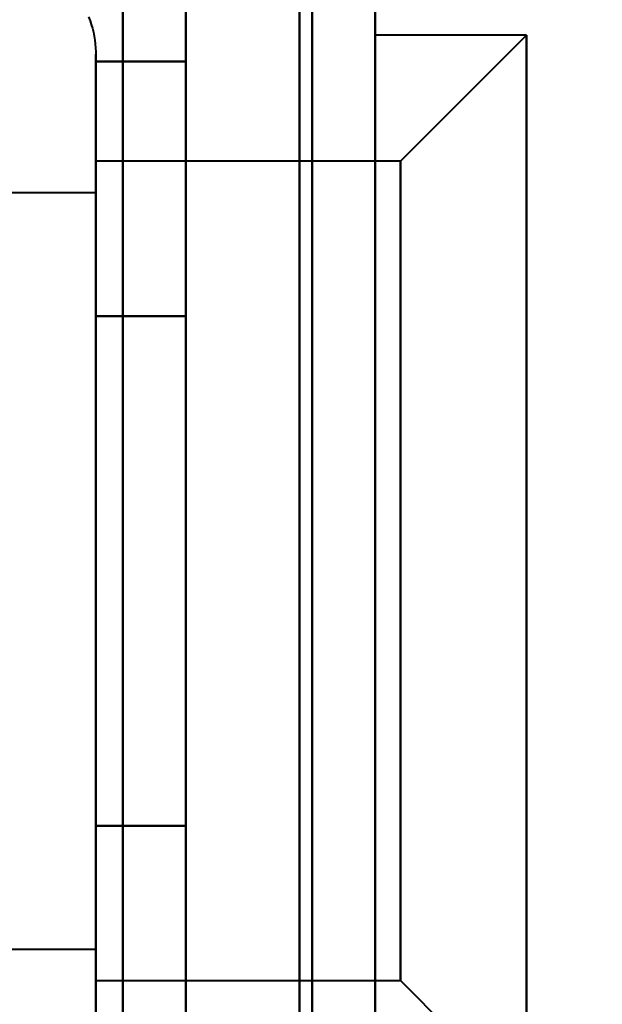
# Model space of a CAD drawing. Header units: millimetres. Extents: x -1110 to 1388, y -120 to 1267.
# Tile 8 of 88: x -338 to -333, y 180 to 188. Entities that reach past the tile are written whole.
import ezdxf

# ---------------------------------------------------------------- set-up
doc = ezdxf.new("R2010")
doc.units = ezdxf.units.MM
for name, color, linetype, lineweight in [('A-ANNO-DIMS', 211, 'Continuous', 30), ('A-ANNO-DIMS-20', 211, 'Continuous', 30), ('G-IMPT', 8, 'Continuous', 40)]:
    doc.layers.add(name, color=color, linetype=linetype, lineweight=lineweight)
doc.styles.add('Arial_1', font='arial.ttf', dxfattribs={"height": 60})
doc.dimstyles.new('Linéaire', dxfattribs={"dimscale": 304.8, "dimtxt": 61.215564, "dimasz": 0.131234, "dimexe": 0.131234, "dimexo": 0.131234, "dimgap": 0.131234, "dimtad": 1, "dimdec": 0, "dimzin": 0, "dimdsep": 46, "dimtxsty": 'Arial_1', "dimblk1": 'OBLIQUE', "dimblk2": 'OBLIQUE', "dimsah": 1, "dimcen": 0.09, "dimazin": 0, "dimtfac": 1, "dimtdec": 4, "dimtix": 1, "dimtmove": 0, "dimatfit": 3, "dimfxl": 1, "dimtvp": 1, "dimtfill": 1, "dimtolj": 1, "dimtzin": 0, "dimarcsym": 2})

# ---------------------------------------------------------------- blocks, each defined once
blk = doc.blocks.new('NEXA 1000 CALQUES_dwg-755156-Droite')
at = {"layer": 'G-IMPT'}
for p, q in [((-335, 129.4723), (-335, 972.2723)), ((-335, 129.4723), (-335, 972.2723)), ((-333.8, 187.6223), (-335, 187.6223)), ((-333.8, 187.6223), (-335, 187.6223)), ((-333.8, 187.6223), (-335, 187.6223)), ((-333.8, 187.6223), (-335, 187.6223)), ((-335, 181.2473), (-335, 187.6223)), ((-335, 181.2473), (-335, 187.6223)), ((-335, 187.6223), (-335, 183.3723)), ((-335, 187.6223), (-335, 183.3723)), ((-335, 181.2473), (-335, 187.6223)), ((-335, 181.2473), (-335, 187.6223)), ((-335, 187.6223), (-335, 183.3723)), ((-335, 187.6223), (-335, 183.3723)), ((-333.8, 187.6223), (-334.8, 186.6223)), ((-333.8, 187.6223), (-334.8, 186.6223)), ((-333.8, 187.6223), (-334.8, 186.6223)), ((-333.8, 187.6223), (-334.8, 186.6223)), ((-333.8, 187.6223), (-333.8, 181.2473)), ((-333.8, 181.2473), (-333.8, 187.6223)), ((-333.8, 187.6223), (-333.8, 181.2473)), ((-333.8, 181.2473), (-333.8, 187.6223)), ((-333.8, 181.2473), (-333.8, 187.6223)), ((-333.8, 181.2473), (-333.8, 187.6223)), ((-333.8, 187.6223), (-333.8, 181.2473)), ((-333.8, 187.6223), (-333.8, 181.2473)), ((-337.2149, 187.4723), (-337.2149, 185.4223)), ((-337.2149, 187.4723), (-337.2149, 185.4223)), ((-337.2149, 187.4723), (-337.2149, 185.4223)), ((-337.2149, 187.4723), (-337.2149, 185.4223)), ((-337.2149, 186.923), (-337.2149, 181.3223)), ((-337.2149, 186.923), (-337.2149, 181.3223)), ((-337.2149, 186.923), (-337.2149, 181.3223)), ((-337.2149, 186.923), (-337.2149, 181.3223)), ((-334.8, 186.6223), (-337.2149, 186.6223)), ((-334.8, 186.6223), (-337.2149, 186.6223)), ((-334.8, 186.6223), (-337.2149, 186.6223)), ((-334.8, 186.6223), (-337.2149, 186.6223)), ((-337.2149, 180.5577), (-337.2149, 186.6223)), ((-337.2149, 186.6223), (-337.2149, 184.9973)), ((-337.2149, 180.5577), (-337.2149, 186.6223)), ((-337.2149, 186.6223), (-337.2149, 184.9973)), ((-337.2149, 180.5577), (-337.2149, 186.6223)), ((-337.2149, 180.5577), (-337.2149, 186.6223)), ((-337.2149, 186.6223), (-337.2149, 184.9973)), ((-337.2149, 186.6223), (-337.2149, 184.9973)), ((-334.8, 186.6223), (-334.8, 181.7473)), ((-334.8, 181.7473), (-334.8, 186.6223)), ((-334.8, 186.6223), (-334.8, 181.7473)), ((-334.8, 181.7473), (-334.8, 186.6223)), ((-334.8, 181.7473), (-334.8, 186.6223)), ((-334.8, 181.7473), (-334.8, 186.6223)), ((-334.8, 186.6223), (-334.8, 181.7473)), ((-334.8, 186.6223), (-334.8, 181.7473)), ((-337.2149, 186.3723), (-338.5, 186.3723)), ((-337.2149, 186.3723), (-338.5, 186.3723)), ((-337.2149, 186.3723), (-338.5, 186.3723)), ((-337.2149, 186.3723), (-338.5, 186.3723)), ((-337.2149, 186.3723), (-337.2149, 180.7742)), ((-337.2149, 180.7742), (-337.2149, 186.3723)), ((-337.2149, 186.3723), (-337.2149, 180.7742)), ((-337.2149, 180.7742), (-337.2149, 186.3723)), ((-337.2149, 180.7742), (-337.2149, 186.3723)), ((-337.2149, 180.7742), (-337.2149, 186.3723)), ((-337.2149, 186.3723), (-337.2149, 180.7742)), ((-337.2149, 186.3723), (-337.2149, 180.7742)), ((-337.2149, 180.1223), (-337.2149, 186.1869)), ((-337.2149, 186.1869), (-337.2149, 181.7473)), ((-337.2149, 180.1223), (-337.2149, 186.1869)), ((-337.2149, 186.1869), (-337.2149, 181.7473)), ((-337.2149, 180.1223), (-337.2149, 186.1869)), ((-337.2149, 180.1223), (-337.2149, 186.1869)), ((-337.2149, 186.1869), (-337.2149, 181.7473)), ((-337.2149, 186.1869), (-337.2149, 181.7473)), ((-337.2149, 185.9704), (-337.2149, 180.3723)), ((-337.2149, 180.3723), (-337.2149, 185.9704)), ((-337.2149, 185.9704), (-337.2149, 180.3723)), ((-337.2149, 180.3723), (-337.2149, 185.9704)), ((-337.2149, 180.3723), (-337.2149, 185.9704)), ((-337.2149, 180.3723), (-337.2149, 185.9704)), ((-337.2149, 185.9704), (-337.2149, 180.3723)), ((-337.2149, 185.9704), (-337.2149, 180.3723)), ((-337.2149, 185.4223), (-337.2149, 179.2723)), ((-337.2149, 185.4223), (-337.2149, 179.2723)), ((-337.2149, 185.4223), (-337.2149, 179.2723)), ((-337.2149, 185.4223), (-337.2149, 179.2723)), ((-335, 183.3723), (-335, 185.4973)), ((-335, 183.3723), (-335, 185.4973)), ((-335, 183.3723), (-335, 185.4973)), ((-335, 183.3723), (-335, 185.4973)), ((-333.8, 185.4973), (-333.8, 179.1223)), ((-333.8, 179.1223), (-333.8, 185.4973)), ((-333.8, 185.4973), (-333.8, 179.1223)), ((-333.8, 179.1223), (-333.8, 185.4973)), ((-333.8, 179.1223), (-333.8, 185.4973)), ((-333.8, 179.1223), (-333.8, 185.4973)), ((-333.8, 185.4973), (-333.8, 179.1223)), ((-333.8, 185.4973), (-333.8, 179.1223)), ((-337.2149, 184.9973), (-337.2149, 180.1223)), ((-337.2149, 184.9973), (-337.2149, 180.1223)), ((-337.2149, 184.9973), (-337.2149, 180.1223)), ((-337.2149, 184.9973), (-337.2149, 180.1223)), ((-334.8, 184.9973), (-334.8, 180.1223)), ((-334.8, 180.1223), (-334.8, 184.9973)), ((-334.8, 184.9973), (-334.8, 180.1223)), ((-334.8, 180.1223), (-334.8, 184.9973)), ((-334.8, 180.1223), (-334.8, 184.9973)), ((-334.8, 180.1223), (-334.8, 184.9973)), ((-334.8, 184.9973), (-334.8, 180.1223)), ((-334.8, 184.9973), (-334.8, 180.1223)), ((-335, 179.1223), (-335, 183.3723)), ((-335, 179.1223), (-335, 183.3723)), ((-335, 183.3723), (-335, 179.1223)), ((-335, 183.3723), (-335, 179.1223)), ((-335, 179.1223), (-335, 183.3723)), ((-335, 179.1223), (-335, 183.3723)), ((-335, 183.3723), (-335, 179.1223)), ((-335, 183.3723), (-335, 179.1223)), ((-338.5, 180.3723), (-337.2149, 180.3723)), ((-338.5, 180.3723), (-337.2149, 180.3723)), ((-338.5, 180.3723), (-337.2149, 180.3723)), ((-338.5, 180.3723), (-337.2149, 180.3723)), ((-337.2149, 180.1223), (-334.8, 180.1223)), ((-337.2149, 180.1223), (-334.8, 180.1223)), ((-337.2149, 180.1223), (-334.8, 180.1223)), ((-337.2149, 180.1223), (-334.8, 180.1223)), ((-334.8, 180.1223), (-333.8, 179.1223)), ((-334.8, 180.1223), (-333.8, 179.1223)), ((-334.8, 180.1223), (-333.8, 179.1223)), ((-334.8, 180.1223), (-333.8, 179.1223))]:
    blk.add_line(p, q, dxfattribs=at)
at = {"layer": 'G-IMPT', "flags": 128}
for points in [[(-337, 972.7723), (-337, 761.8223), (-337, 550.8723), (-337, 339.9223), (-337, 128.9723)], [(-337, 128.9723), (-337, 339.9223), (-337, 550.8723), (-337, 761.8223), (-337, 972.7723)], [(-337, 972.7723), (-337, 761.8223), (-337, 550.8723), (-337, 339.9223), (-337, 128.9723)], [(-337, 128.9723), (-337, 339.9223), (-337, 550.8723), (-337, 761.8223), (-337, 972.7723)], [(-337, 129.4723), (-337, 340.1723), (-337, 550.8723), (-337, 761.5723), (-337, 972.2723)], [(-337, 972.2723), (-337, 761.5723), (-337, 550.8723), (-337, 340.1723), (-337, 129.4723)], [(-337, 129.4723), (-337, 340.1723), (-337, 550.8723), (-337, 761.5723), (-337, 972.2723)], [(-337, 972.2723), (-337, 761.5723), (-337, 550.8723), (-337, 340.1723), (-337, 129.4723)], [(-337, 972.2723), (-337, 761.5723), (-337, 550.8723), (-337, 340.1723), (-337, 129.4723)], [(-337, 129.4723), (-337, 340.1723), (-337, 550.8723), (-337, 761.5723), (-337, 972.2723)], [(-337, 129.4723), (-337, 340.1723), (-337, 550.8723), (-337, 761.5723), (-337, 972.2723)], [(-337, 972.2723), (-337, 761.5723), (-337, 550.8723), (-337, 340.1723), (-337, 129.4723)], [(-335.6, 129.4723), (-335.6, 340.1723), (-335.6, 550.8723), (-335.6, 761.5723), (-335.6, 972.2723)], [(-335.6, 129.4723), (-335.6, 340.1723), (-335.6, 550.8723), (-335.6, 761.5723), (-335.6, 972.2723)], [(-335.6, 972.2723), (-335.6, 761.5723), (-335.6, 550.8723), (-335.6, 340.1723), (-335.6, 129.4723)], [(-335.6, 972.2723), (-335.6, 761.5723), (-335.6, 550.8723), (-335.6, 340.1723), (-335.6, 129.4723)], [(-335.6, 972.2723), (-335.6, 761.5723), (-335.6, 550.8723), (-335.6, 340.1723), (-335.6, 129.4723)], [(-335.6, 129.4723), (-335.6, 340.1723), (-335.6, 550.8723), (-335.6, 761.5723), (-335.6, 972.2723)], [(-335.6, 972.2723), (-335.6, 761.5723), (-335.6, 550.8723), (-335.6, 340.1723), (-335.6, 129.4723)], [(-335.6, 129.4723), (-335.6, 340.1723), (-335.6, 550.8723), (-335.6, 761.5723), (-335.6, 972.2723)], [(-335.6, 972.2723), (-335.6, 761.5723), (-335.6, 550.8723), (-335.6, 340.1723), (-335.6, 129.4723)], [(-335.6, 129.4723), (-335.6, 340.1723), (-335.6, 550.8723), (-335.6, 761.5723), (-335.6, 972.2723)], [(-335.6, 129.4723), (-335.6, 340.1723), (-335.6, 550.8723), (-335.6, 761.5723), (-335.6, 972.2723)], [(-335.6, 972.2723), (-335.6, 761.5723), (-335.6, 550.8723), (-335.6, 340.1723), (-335.6, 129.4723)], [(-335.5, 972.2723), (-335.5, 761.5723), (-335.5, 550.8723), (-335.5, 340.1723), (-335.5, 129.4723)], [(-335.5, 129.4723), (-335.5, 340.1723), (-335.5, 550.8723), (-335.5, 761.5723), (-335.5, 972.2723)], [(-335.5, 129.4723), (-335.5, 340.1723), (-335.5, 550.8723), (-335.5, 761.5723), (-335.5, 972.2723)], [(-335.5, 972.2723), (-335.5, 761.5723), (-335.5, 550.8723), (-335.5, 340.1723), (-335.5, 129.4723)], [(-335, 972.2723), (-335, 761.5723), (-335, 550.8723), (-335, 340.1723), (-335, 129.4723)], [(-335, 129.4723), (-335, 340.1723), (-335, 550.8723), (-335, 761.5723), (-335, 972.2723)], [(-335, 129.4723), (-335, 340.1723), (-335, 550.8723), (-335, 761.5723), (-335, 972.2723)], [(-335, 972.2723), (-335, 761.5723), (-335, 550.8723), (-335, 340.1723), (-335, 129.4723)], [(-335, 129.4723), (-335, 340.1723), (-335, 550.8723), (-335, 761.5723), (-335, 972.2723)], [(-335, 972.2723), (-335, 761.5723), (-335, 550.8723), (-335, 340.1723), (-335, 129.4723)], [(-335, 129.4723), (-335, 340.1723), (-335, 550.8723), (-335, 761.5723), (-335, 972.2723)], [(-335, 972.2723), (-335, 761.5723), (-335, 550.8723), (-335, 340.1723), (-335, 129.4723)], [(-337, 225.5723), (-337, 201.4223), (-337, 177.2723), (-337, 153.1223), (-337, 128.9723)], [(-337, 128.9723), (-337, 153.1223), (-337, 177.2723), (-337, 201.4223), (-337, 225.5723)], [(-337, 128.9723), (-337, 153.1223), (-337, 177.2723), (-337, 201.4223), (-337, 225.5723)], [(-337, 225.5723), (-337, 201.4223), (-337, 177.2723), (-337, 153.1223), (-337, 128.9723)], [(-336.5, 223.3723), (-336.5, 208.3723), (-336.5, 193.3723), (-336.5, 178.3723), (-336.5, 163.3723)], [(-336.5, 163.3723), (-336.5, 178.3723), (-336.5, 193.3723), (-336.5, 208.3723), (-336.5, 223.3723)], [(-336.5, 163.3723), (-336.5, 178.3723), (-336.5, 193.3723), (-336.5, 208.3723), (-336.5, 223.3723)], [(-336.5, 223.3723), (-336.5, 208.3723), (-336.5, 193.3723), (-336.5, 178.3723), (-336.5, 163.3723)], [(-336.5, 163.3723), (-336.5, 178.3723), (-336.5, 193.3723), (-336.5, 208.3723), (-336.5, 223.3723)], [(-336.5, 223.3723), (-336.5, 208.3723), (-336.5, 193.3723), (-336.5, 178.3723), (-336.5, 163.3723)], [(-336.5, 163.3723), (-336.5, 178.3723), (-336.5, 193.3723), (-336.5, 208.3723), (-336.5, 223.3723)], [(-336.5, 223.3723), (-336.5, 208.3723), (-336.5, 193.3723), (-336.5, 178.3723), (-336.5, 163.3723)], [(-335.5, 223.3723), (-335.5, 208.3723), (-335.5, 193.3723), (-335.5, 178.3723), (-335.5, 163.3723)], [(-335.5, 163.3723), (-335.5, 178.3723), (-335.5, 193.3723), (-335.5, 208.3723), (-335.5, 223.3723)], [(-335.5, 163.3723), (-335.5, 178.3723), (-335.5, 193.3723), (-335.5, 208.3723), (-335.5, 223.3723)], [(-335.5, 223.3723), (-335.5, 208.3723), (-335.5, 193.3723), (-335.5, 178.3723), (-335.5, 163.3723)], [(-335.5, 223.3723), (-335.5, 208.3723), (-335.5, 193.3723), (-335.5, 178.3723), (-335.5, 163.3723)], [(-335.5, 163.3723), (-335.5, 178.3723), (-335.5, 193.3723), (-335.5, 208.3723), (-335.5, 223.3723)], [(-335.5, 223.3723), (-335.5, 208.3723), (-335.5, 193.3723), (-335.5, 178.3723), (-335.5, 163.3723)], [(-335.5, 163.3723), (-335.5, 178.3723), (-335.5, 193.3723), (-335.5, 208.3723), (-335.5, 223.3723)], [(-337.2717, 187.7667), (-337.2605, 187.7371), (-337.2505, 187.7071), (-337.2418, 187.6767), (-337.2342, 187.646), (-337.2279, 187.6151), (-337.2228, 187.5838), (-337.2189, 187.5525), (-337.2164, 187.521), (-337.2151, 187.4894), (-337.2149, 187.4723)], [(-337.2717, 187.7667), (-337.2605, 187.7371), (-337.2505, 187.7071), (-337.2418, 187.6767), (-337.2342, 187.646), (-337.2279, 187.6151), (-337.2228, 187.5838), (-337.2189, 187.5525), (-337.2164, 187.521), (-337.2151, 187.4894), (-337.2149, 187.4723)], [(-337.2717, 187.7667), (-337.2605, 187.7371), (-337.2505, 187.7071), (-337.2418, 187.6767), (-337.2342, 187.646), (-337.2279, 187.6151), (-337.2228, 187.5838), (-337.2189, 187.5525), (-337.2164, 187.521), (-337.2151, 187.4894), (-337.2149, 187.4723)], [(-337.2717, 187.7667), (-337.2605, 187.7371), (-337.2505, 187.7071), (-337.2418, 187.6767), (-337.2342, 187.646), (-337.2279, 187.6151), (-337.2228, 187.5838), (-337.2189, 187.5525), (-337.2164, 187.521), (-337.2151, 187.4894), (-337.2149, 187.4723)], [(-337.2149, 187.4723), (-337.2149, 187.469), (-337.2149, 187.4592), (-337.2149, 187.4428), (-337.2149, 187.4199), (-337.2149, 187.3906), (-337.2149, 187.3548), (-337.2149, 187.3126), (-337.2149, 187.2642), (-337.2149, 187.2095), (-337.2149, 187.1487), (-337.2149, 187.0818), (-337.2149, 187.009), (-337.2149, 186.9304), (-337.2149, 186.8461), (-337.2149, 186.7562), (-337.2149, 186.6609), (-337.2149, 186.5604), (-337.2149, 186.4547), (-337.2149, 186.3441), (-337.2149, 186.2288), (-337.2149, 186.1089), (-337.2149, 185.9846), (-337.2149, 185.8562), (-337.2149, 185.7237), (-337.2149, 185.5875), (-337.2149, 185.4478), (-337.2149, 185.4223)], [(-337.2149, 187.4723), (-337.2149, 187.469), (-337.2149, 187.4592), (-337.2149, 187.4428), (-337.2149, 187.4199), (-337.2149, 187.3906), (-337.2149, 187.3548), (-337.2149, 187.3126), (-337.2149, 187.2642), (-337.2149, 187.2095), (-337.2149, 187.1487), (-337.2149, 187.0818), (-337.2149, 187.009), (-337.2149, 186.9304), (-337.2149, 186.8461), (-337.2149, 186.7562), (-337.2149, 186.6609), (-337.2149, 186.5604), (-337.2149, 186.4547), (-337.2149, 186.3441), (-337.2149, 186.2288), (-337.2149, 186.1089), (-337.2149, 185.9846), (-337.2149, 185.8562), (-337.2149, 185.7237), (-337.2149, 185.5875), (-337.2149, 185.4478), (-337.2149, 185.4223)], [(-337.2149, 187.4723), (-337.2149, 187.469), (-337.2149, 187.4592), (-337.2149, 187.4428), (-337.2149, 187.4199), (-337.2149, 187.3906), (-337.2149, 187.3548), (-337.2149, 187.3126), (-337.2149, 187.2642), (-337.2149, 187.2095), (-337.2149, 187.1487), (-337.2149, 187.0818), (-337.2149, 187.009), (-337.2149, 186.9304), (-337.2149, 186.8461), (-337.2149, 186.7562), (-337.2149, 186.6609), (-337.2149, 186.5604), (-337.2149, 186.4547), (-337.2149, 186.3441), (-337.2149, 186.2288), (-337.2149, 186.1089), (-337.2149, 185.9846), (-337.2149, 185.8562), (-337.2149, 185.7237), (-337.2149, 185.5875), (-337.2149, 185.4478), (-337.2149, 185.4223)], [(-337.2149, 187.4723), (-337.2149, 187.469), (-337.2149, 187.4592), (-337.2149, 187.4428), (-337.2149, 187.4199), (-337.2149, 187.3906), (-337.2149, 187.3548), (-337.2149, 187.3126), (-337.2149, 187.2642), (-337.2149, 187.2095), (-337.2149, 187.1487), (-337.2149, 187.0818), (-337.2149, 187.009), (-337.2149, 186.9304), (-337.2149, 186.8461), (-337.2149, 186.7562), (-337.2149, 186.6609), (-337.2149, 186.5604), (-337.2149, 186.4547), (-337.2149, 186.3441), (-337.2149, 186.2288), (-337.2149, 186.1089), (-337.2149, 185.9846), (-337.2149, 185.8562), (-337.2149, 185.7237), (-337.2149, 185.5875), (-337.2149, 185.4478), (-337.2149, 185.4223)], [(-337.2149, 181.3223), (-337.2149, 181.4659), (-337.2149, 181.6126), (-337.2149, 181.7621), (-337.2149, 181.9142), (-337.2149, 182.0686), (-337.2149, 182.2251), (-337.2149, 182.3834), (-337.2149, 182.5433), (-337.2149, 182.7045), (-337.2149, 182.8668), (-337.2149, 183.0299), (-337.2149, 183.1936), (-337.2149, 183.3575), (-337.2149, 183.5215), (-337.2149, 183.6852), (-337.2149, 183.8485), (-337.2149, 184.0109), (-337.2149, 184.1724), (-337.2149, 184.3325), (-337.2149, 184.4912), (-337.2149, 184.648), (-337.2149, 184.8028), (-337.2149, 184.9553), (-337.2149, 185.1053), (-337.2149, 185.2525), (-337.2149, 185.3967), (-337.2149, 185.5377), (-337.2149, 185.6751), (-337.2149, 185.809), (-337.2149, 185.9389), (-337.2149, 186.0647), (-337.2149, 186.1862), (-337.2149, 186.3032), (-337.2149, 186.4155), (-337.2149, 186.5229), (-337.2149, 186.6253), (-337.2149, 186.7225), (-337.2149, 186.8143), (-337.2149, 186.9007), (-337.2149, 186.9814), (-337.2149, 187.0563), (-337.2149, 187.1253), (-337.2149, 187.1883), (-337.2149, 187.2452), (-337.2149, 187.2959), (-337.2149, 187.3403), (-337.2149, 187.3784), (-337.2149, 187.4101), (-337.2149, 187.4353), (-337.2149, 187.4541), (-337.2149, 187.4662), (-337.2149, 187.4719)], [(-337.2149, 181.3223), (-337.2149, 181.4659), (-337.2149, 181.6126), (-337.2149, 181.7621), (-337.2149, 181.9142), (-337.2149, 182.0686), (-337.2149, 182.2251), (-337.2149, 182.3834), (-337.2149, 182.5433), (-337.2149, 182.7045), (-337.2149, 182.8668), (-337.2149, 183.0299), (-337.2149, 183.1936), (-337.2149, 183.3575), (-337.2149, 183.5215), (-337.2149, 183.6852), (-337.2149, 183.8485), (-337.2149, 184.0109), (-337.2149, 184.1724), (-337.2149, 184.3325), (-337.2149, 184.4912), (-337.2149, 184.648), (-337.2149, 184.8028), (-337.2149, 184.9553), (-337.2149, 185.1053), (-337.2149, 185.2525), (-337.2149, 185.3967), (-337.2149, 185.5377), (-337.2149, 185.6751), (-337.2149, 185.809), (-337.2149, 185.9389), (-337.2149, 186.0647), (-337.2149, 186.1862), (-337.2149, 186.3032), (-337.2149, 186.4155), (-337.2149, 186.5229), (-337.2149, 186.6253), (-337.2149, 186.7225), (-337.2149, 186.8143), (-337.2149, 186.9007), (-337.2149, 186.9814), (-337.2149, 187.0563), (-337.2149, 187.1253), (-337.2149, 187.1883), (-337.2149, 187.2452), (-337.2149, 187.2959), (-337.2149, 187.3403), (-337.2149, 187.3784), (-337.2149, 187.4101), (-337.2149, 187.4353), (-337.2149, 187.4541), (-337.2149, 187.4662), (-337.2149, 187.4719)], [(-337.2149, 181.3223), (-337.2149, 181.4659), (-337.2149, 181.6126), (-337.2149, 181.7621), (-337.2149, 181.9142), (-337.2149, 182.0686), (-337.2149, 182.2251), (-337.2149, 182.3834), (-337.2149, 182.5433), (-337.2149, 182.7045), (-337.2149, 182.8668), (-337.2149, 183.0299), (-337.2149, 183.1936), (-337.2149, 183.3575), (-337.2149, 183.5215), (-337.2149, 183.6852), (-337.2149, 183.8485), (-337.2149, 184.0109), (-337.2149, 184.1724), (-337.2149, 184.3325), (-337.2149, 184.4912), (-337.2149, 184.648), (-337.2149, 184.8028), (-337.2149, 184.9553), (-337.2149, 185.1053), (-337.2149, 185.2525), (-337.2149, 185.3967), (-337.2149, 185.5377), (-337.2149, 185.6751), (-337.2149, 185.809), (-337.2149, 185.9389), (-337.2149, 186.0647), (-337.2149, 186.1862), (-337.2149, 186.3032), (-337.2149, 186.4155), (-337.2149, 186.5229), (-337.2149, 186.6253), (-337.2149, 186.7225), (-337.2149, 186.8143), (-337.2149, 186.9007), (-337.2149, 186.9814), (-337.2149, 187.0563), (-337.2149, 187.1253), (-337.2149, 187.1883), (-337.2149, 187.2452), (-337.2149, 187.2959), (-337.2149, 187.3403), (-337.2149, 187.3784), (-337.2149, 187.4101), (-337.2149, 187.4353), (-337.2149, 187.4541), (-337.2149, 187.4662), (-337.2149, 187.4719)], [(-337.2149, 181.3223), (-337.2149, 181.4659), (-337.2149, 181.6126), (-337.2149, 181.7621), (-337.2149, 181.9142), (-337.2149, 182.0686), (-337.2149, 182.2251), (-337.2149, 182.3834), (-337.2149, 182.5433), (-337.2149, 182.7045), (-337.2149, 182.8668), (-337.2149, 183.0299), (-337.2149, 183.1936), (-337.2149, 183.3575), (-337.2149, 183.5215), (-337.2149, 183.6852), (-337.2149, 183.8485), (-337.2149, 184.0109), (-337.2149, 184.1724), (-337.2149, 184.3325), (-337.2149, 184.4912), (-337.2149, 184.648), (-337.2149, 184.8028), (-337.2149, 184.9553), (-337.2149, 185.1053), (-337.2149, 185.2525), (-337.2149, 185.3967), (-337.2149, 185.5377), (-337.2149, 185.6751), (-337.2149, 185.809), (-337.2149, 185.9389), (-337.2149, 186.0647), (-337.2149, 186.1862), (-337.2149, 186.3032), (-337.2149, 186.4155), (-337.2149, 186.5229), (-337.2149, 186.6253), (-337.2149, 186.7225), (-337.2149, 186.8143), (-337.2149, 186.9007), (-337.2149, 186.9814), (-337.2149, 187.0563), (-337.2149, 187.1253), (-337.2149, 187.1883), (-337.2149, 187.2452), (-337.2149, 187.2959), (-337.2149, 187.3403), (-337.2149, 187.3784), (-337.2149, 187.4101), (-337.2149, 187.4353), (-337.2149, 187.4541), (-337.2149, 187.4662), (-337.2149, 187.4719)], [(-337.2149, 187.4138), (-337.0361, 187.4138), (-336.8574, 187.4138), (-336.6787, 187.4138), (-336.5, 187.4138)], [(-337.2149, 185.393), (-337.2149, 185.8982), (-337.2149, 186.4034), (-337.2149, 186.9086), (-337.2149, 187.4138)], [(-336.5, 187.4138), (-336.6787, 187.4138), (-336.8574, 187.4138), (-337.0361, 187.4138), (-337.2149, 187.4138)], [(-337.2149, 187.4138), (-337.2149, 186.9086), (-337.2149, 186.4034), (-337.2149, 185.8982), (-337.2149, 185.393)], [(-337.2149, 187.4138), (-337.0361, 187.4138), (-336.8574, 187.4138), (-336.6787, 187.4138), (-336.5, 187.4138)], [(-337.2149, 185.393), (-337.2149, 185.8982), (-337.2149, 186.4034), (-337.2149, 186.9086), (-337.2149, 187.4138)], [(-336.5, 187.4138), (-336.6787, 187.4138), (-336.8574, 187.4138), (-337.0361, 187.4138), (-337.2149, 187.4138)], [(-337.2149, 187.4138), (-337.2149, 186.9086), (-337.2149, 186.4034), (-337.2149, 185.8982), (-337.2149, 185.393)], [(-336.5, 187.4138), (-336.6787, 187.4138), (-336.8574, 187.4138), (-337.0361, 187.4138), (-337.2149, 187.4138)], [(-337.2149, 187.4138), (-337.2149, 186.9086), (-337.2149, 186.4034), (-337.2149, 185.8982), (-337.2149, 185.393)], [(-337.2149, 187.4138), (-337.0361, 187.4138), (-336.8574, 187.4138), (-336.6787, 187.4138), (-336.5, 187.4138)], [(-337.2149, 185.393), (-337.2149, 185.8982), (-337.2149, 186.4034), (-337.2149, 186.9086), (-337.2149, 187.4138)], [(-336.5, 187.4138), (-336.6787, 187.4138), (-336.8574, 187.4138), (-337.0361, 187.4138), (-337.2149, 187.4138)], [(-337.2149, 187.4138), (-337.2149, 186.9086), (-337.2149, 186.4034), (-337.2149, 185.8982), (-337.2149, 185.393)], [(-337.2149, 187.4138), (-337.0361, 187.4138), (-336.8574, 187.4138), (-336.6787, 187.4138), (-336.5, 187.4138)], [(-337.2149, 185.393), (-337.2149, 185.8982), (-337.2149, 186.4034), (-337.2149, 186.9086), (-337.2149, 187.4138)], [(-336.5, 187.4138), (-336.5, 186.9086), (-336.5, 186.4034), (-336.5, 185.8982), (-336.5, 185.393)], [(-336.5, 185.393), (-336.5, 185.8982), (-336.5, 186.4034), (-336.5, 186.9086), (-336.5, 187.4138)], [(-336.5, 187.4138), (-336.5, 186.9086), (-336.5, 186.4034), (-336.5, 185.8982), (-336.5, 185.393)], [(-336.5, 185.393), (-336.5, 185.8982), (-336.5, 186.4034), (-336.5, 186.9086), (-336.5, 187.4138)], [(-336.5, 185.393), (-336.5, 185.8982), (-336.5, 186.4034), (-336.5, 186.9086), (-336.5, 187.4138)], [(-336.5, 187.4138), (-336.5, 186.9086), (-336.5, 186.4034), (-336.5, 185.8982), (-336.5, 185.393)], [(-336.5, 185.393), (-336.5, 185.8982), (-336.5, 186.4034), (-336.5, 186.9086), (-336.5, 187.4138)], [(-336.5, 187.4138), (-336.5, 186.9086), (-336.5, 186.4034), (-336.5, 185.8982), (-336.5, 185.393)], [(-336.5, 185.393), (-336.5, 185.8982), (-336.5, 186.4034), (-336.5, 186.9086), (-336.5, 187.4138)], [(-336.5, 187.4138), (-336.5, 186.9086), (-336.5, 186.4034), (-336.5, 185.8982), (-336.5, 185.393)], [(-336.5, 185.393), (-336.5, 185.8982), (-336.5, 186.4034), (-336.5, 186.9086), (-336.5, 187.4138)], [(-336.5, 187.4138), (-336.5, 186.9086), (-336.5, 186.4034), (-336.5, 185.8982), (-336.5, 185.393)], [(-336.5, 185.393), (-336.5, 185.8982), (-336.5, 186.4034), (-336.5, 186.9086), (-336.5, 187.4138)], [(-336.5, 187.4138), (-336.5, 186.9086), (-336.5, 186.4034), (-336.5, 185.8982), (-336.5, 185.393)], [(-336.5, 185.393), (-336.5, 185.8982), (-336.5, 186.4034), (-336.5, 186.9086), (-336.5, 187.4138)], [(-336.5, 187.4138), (-336.5, 186.9086), (-336.5, 186.4034), (-336.5, 185.8982), (-336.5, 185.393)], [(-337.2149, 185.4223), (-337.2149, 185.2787), (-337.2149, 185.132), (-337.2149, 184.9825), (-337.2149, 184.8304), (-337.2149, 184.676), (-337.2149, 184.5195), (-337.2149, 184.3612), (-337.2149, 184.2013), (-337.2149, 184.0401), (-337.2149, 183.8778), (-337.2149, 183.7147), (-337.2149, 183.551), (-337.2149, 183.3871), (-337.2149, 183.2231), (-337.2149, 183.0594), (-337.2149, 182.8961), (-337.2149, 182.7337), (-337.2149, 182.5722), (-337.2149, 182.4121), (-337.2149, 182.2534), (-337.2149, 182.0966), (-337.2149, 181.9418), (-337.2149, 181.7893), (-337.2149, 181.6393), (-337.2149, 181.4921), (-337.2149, 181.3479), (-337.2149, 181.207), (-337.2149, 181.0695), (-337.2149, 180.9357), (-337.2149, 180.8057), (-337.2149, 180.6799), (-337.2149, 180.5584), (-337.2149, 180.4414), (-337.2149, 180.3291), (-337.2149, 180.2217), (-337.2149, 180.1193), (-337.2149, 180.0221), (-337.2149, 179.9303)], [(-337.2149, 185.4223), (-337.2149, 185.2787), (-337.2149, 185.132), (-337.2149, 184.9825), (-337.2149, 184.8304), (-337.2149, 184.676), (-337.2149, 184.5195), (-337.2149, 184.3612), (-337.2149, 184.2013), (-337.2149, 184.0401), (-337.2149, 183.8778), (-337.2149, 183.7147), (-337.2149, 183.551), (-337.2149, 183.3871), (-337.2149, 183.2231), (-337.2149, 183.0594), (-337.2149, 182.8961), (-337.2149, 182.7337), (-337.2149, 182.5722), (-337.2149, 182.4121), (-337.2149, 182.2534), (-337.2149, 182.0966), (-337.2149, 181.9418), (-337.2149, 181.7893), (-337.2149, 181.6393), (-337.2149, 181.4921), (-337.2149, 181.3479), (-337.2149, 181.207), (-337.2149, 181.0695), (-337.2149, 180.9357), (-337.2149, 180.8057), (-337.2149, 180.6799), (-337.2149, 180.5584), (-337.2149, 180.4414), (-337.2149, 180.3291), (-337.2149, 180.2217), (-337.2149, 180.1193), (-337.2149, 180.0221), (-337.2149, 179.9303)], [(-337.2149, 185.4223), (-337.2149, 185.2787), (-337.2149, 185.132), (-337.2149, 184.9825), (-337.2149, 184.8304), (-337.2149, 184.676), (-337.2149, 184.5195), (-337.2149, 184.3612), (-337.2149, 184.2013), (-337.2149, 184.0401), (-337.2149, 183.8778), (-337.2149, 183.7147), (-337.2149, 183.551), (-337.2149, 183.3871), (-337.2149, 183.2231), (-337.2149, 183.0594), (-337.2149, 182.8961), (-337.2149, 182.7337), (-337.2149, 182.5722), (-337.2149, 182.4121), (-337.2149, 182.2534), (-337.2149, 182.0966), (-337.2149, 181.9418), (-337.2149, 181.7893), (-337.2149, 181.6393), (-337.2149, 181.4921), (-337.2149, 181.3479), (-337.2149, 181.207), (-337.2149, 181.0695), (-337.2149, 180.9357), (-337.2149, 180.8057), (-337.2149, 180.6799), (-337.2149, 180.5584), (-337.2149, 180.4414), (-337.2149, 180.3291), (-337.2149, 180.2217), (-337.2149, 180.1193), (-337.2149, 180.0221), (-337.2149, 179.9303)], [(-337.2149, 185.4223), (-337.2149, 185.2787), (-337.2149, 185.132), (-337.2149, 184.9825), (-337.2149, 184.8304), (-337.2149, 184.676), (-337.2149, 184.5195), (-337.2149, 184.3612), (-337.2149, 184.2013), (-337.2149, 184.0401), (-337.2149, 183.8778), (-337.2149, 183.7147), (-337.2149, 183.551), (-337.2149, 183.3871), (-337.2149, 183.2231), (-337.2149, 183.0594), (-337.2149, 182.8961), (-337.2149, 182.7337), (-337.2149, 182.5722), (-337.2149, 182.4121), (-337.2149, 182.2534), (-337.2149, 182.0966), (-337.2149, 181.9418), (-337.2149, 181.7893), (-337.2149, 181.6393), (-337.2149, 181.4921), (-337.2149, 181.3479), (-337.2149, 181.207), (-337.2149, 181.0695), (-337.2149, 180.9357), (-337.2149, 180.8057), (-337.2149, 180.6799), (-337.2149, 180.5584), (-337.2149, 180.4414), (-337.2149, 180.3291), (-337.2149, 180.2217), (-337.2149, 180.1193), (-337.2149, 180.0221), (-337.2149, 179.9303)], [(-337.2149, 185.393), (-337.0361, 185.393), (-336.8574, 185.393), (-336.6787, 185.393), (-336.5, 185.393)], [(-337.2149, 181.3516), (-337.2149, 182.3619), (-337.2149, 183.3723), (-337.2149, 184.3827), (-337.2149, 185.393)], [(-336.5, 185.393), (-336.6787, 185.393), (-336.8574, 185.393), (-337.0361, 185.393), (-337.2149, 185.393)], [(-337.2149, 185.393), (-337.0361, 185.393), (-336.8574, 185.393), (-336.6787, 185.393), (-336.5, 185.393)], [(-336.5, 185.393), (-336.6787, 185.393), (-336.8574, 185.393), (-337.0361, 185.393), (-337.2149, 185.393)], [(-337.2149, 185.393), (-337.2149, 184.3827), (-337.2149, 183.3723), (-337.2149, 182.3619), (-337.2149, 181.3516)], [(-337.2149, 185.393), (-337.0361, 185.393), (-336.8574, 185.393), (-336.6787, 185.393), (-336.5, 185.393)], [(-337.2149, 181.3516), (-337.2149, 182.3619), (-337.2149, 183.3723), (-337.2149, 184.3827), (-337.2149, 185.393)], [(-336.5, 185.393), (-336.6787, 185.393), (-336.8574, 185.393), (-337.0361, 185.393), (-337.2149, 185.393)], [(-337.2149, 185.393), (-337.0361, 185.393), (-336.8574, 185.393), (-336.6787, 185.393), (-336.5, 185.393)], [(-336.5, 185.393), (-336.6787, 185.393), (-336.8574, 185.393), (-337.0361, 185.393), (-337.2149, 185.393)], [(-337.2149, 185.393), (-337.2149, 184.3827), (-337.2149, 183.3723), (-337.2149, 182.3619), (-337.2149, 181.3516)], [(-336.5, 185.393), (-336.6787, 185.393), (-336.8574, 185.393), (-337.0361, 185.393), (-337.2149, 185.393)], [(-337.2149, 185.393), (-337.2149, 184.3827), (-337.2149, 183.3723), (-337.2149, 182.3619), (-337.2149, 181.3516)], [(-337.2149, 185.393), (-337.0361, 185.393), (-336.8574, 185.393), (-336.6787, 185.393), (-336.5, 185.393)], [(-336.5, 185.393), (-336.6787, 185.393), (-336.8574, 185.393), (-337.0361, 185.393), (-337.2149, 185.393)], [(-337.2149, 185.393), (-337.0361, 185.393), (-336.8574, 185.393), (-336.6787, 185.393), (-336.5, 185.393)], [(-337.2149, 181.3516), (-337.2149, 182.3619), (-337.2149, 183.3723), (-337.2149, 184.3827), (-337.2149, 185.393)], [(-337.2149, 185.393), (-337.0361, 185.393), (-336.8574, 185.393), (-336.6787, 185.393), (-336.5, 185.393)], [(-336.5, 185.393), (-336.6787, 185.393), (-336.8574, 185.393), (-337.0361, 185.393), (-337.2149, 185.393)], [(-337.2149, 185.393), (-337.0361, 185.393), (-336.8574, 185.393), (-336.6787, 185.393), (-336.5, 185.393)], [(-337.2149, 181.3516), (-337.2149, 182.3619), (-337.2149, 183.3723), (-337.2149, 184.3827), (-337.2149, 185.393)], [(-336.5, 185.393), (-336.6787, 185.393), (-336.8574, 185.393), (-337.0361, 185.393), (-337.2149, 185.393)], [(-337.2149, 185.393), (-337.2149, 184.3827), (-337.2149, 183.3723), (-337.2149, 182.3619), (-337.2149, 181.3516)], [(-336.5, 185.393), (-336.5, 184.3827), (-336.5, 183.3723), (-336.5, 182.3619), (-336.5, 181.3516)], [(-336.5, 181.3516), (-336.5, 182.3619), (-336.5, 183.3723), (-336.5, 184.3827), (-336.5, 185.393)], [(-336.5, 185.393), (-336.5, 184.3827), (-336.5, 183.3723), (-336.5, 182.3619), (-336.5, 181.3516)], [(-336.5, 181.3516), (-336.5, 182.3619), (-336.5, 183.3723), (-336.5, 184.3827), (-336.5, 185.393)], [(-336.5, 181.3516), (-336.5, 182.3619), (-336.5, 183.3723), (-336.5, 184.3827), (-336.5, 185.393)], [(-336.5, 185.393), (-336.5, 184.3827), (-336.5, 183.3723), (-336.5, 182.3619), (-336.5, 181.3516)], [(-336.5, 181.3516), (-336.5, 182.3619), (-336.5, 183.3723), (-336.5, 184.3827), (-336.5, 185.393)], [(-336.5, 185.393), (-336.5, 184.3827), (-336.5, 183.3723), (-336.5, 182.3619), (-336.5, 181.3516)], [(-336.5, 181.3516), (-336.5, 182.3619), (-336.5, 183.3723), (-336.5, 184.3827), (-336.5, 185.393)], [(-336.5, 185.393), (-336.5, 184.3827), (-336.5, 183.3723), (-336.5, 182.3619), (-336.5, 181.3516)], [(-336.5, 185.393), (-336.5, 184.3827), (-336.5, 183.3723), (-336.5, 182.3619), (-336.5, 181.3516)], [(-336.5, 181.3516), (-336.5, 182.3619), (-336.5, 183.3723), (-336.5, 184.3827), (-336.5, 185.393)], [(-336.5, 185.393), (-336.5, 184.3827), (-336.5, 183.3723), (-336.5, 182.3619), (-336.5, 181.3516)], [(-336.5, 181.3516), (-336.5, 182.3619), (-336.5, 183.3723), (-336.5, 184.3827), (-336.5, 185.393)], [(-336.5, 181.3516), (-336.5, 182.3619), (-336.5, 183.3723), (-336.5, 184.3827), (-336.5, 185.393)], [(-336.5, 185.393), (-336.5, 184.3827), (-336.5, 183.3723), (-336.5, 182.3619), (-336.5, 181.3516)], [(-337.2149, 181.3516), (-337.0361, 181.3516), (-336.8574, 181.3516), (-336.6787, 181.3516), (-336.5, 181.3516)], [(-337.2149, 179.3309), (-337.2149, 179.836), (-337.2149, 180.3412), (-337.2149, 180.8464), (-337.2149, 181.3516)], [(-336.5, 181.3516), (-336.6787, 181.3516), (-336.8574, 181.3516), (-337.0361, 181.3516), (-337.2149, 181.3516)], [(-337.2149, 181.3516), (-337.0361, 181.3516), (-336.8574, 181.3516), (-336.6787, 181.3516), (-336.5, 181.3516)], [(-336.5, 181.3516), (-336.6787, 181.3516), (-336.8574, 181.3516), (-337.0361, 181.3516), (-337.2149, 181.3516)], [(-337.2149, 181.3516), (-337.2149, 180.8464), (-337.2149, 180.3412), (-337.2149, 179.836), (-337.2149, 179.3309)], [(-337.2149, 181.3516), (-337.0361, 181.3516), (-336.8574, 181.3516), (-336.6787, 181.3516), (-336.5, 181.3516)], [(-337.2149, 179.3309), (-337.2149, 179.836), (-337.2149, 180.3412), (-337.2149, 180.8464), (-337.2149, 181.3516)], [(-336.5, 181.3516), (-336.6787, 181.3516), (-336.8574, 181.3516), (-337.0361, 181.3516), (-337.2149, 181.3516)], [(-337.2149, 181.3516), (-337.0361, 181.3516), (-336.8574, 181.3516), (-336.6787, 181.3516), (-336.5, 181.3516)], [(-336.5, 181.3516), (-336.6787, 181.3516), (-336.8574, 181.3516), (-337.0361, 181.3516), (-337.2149, 181.3516)], [(-337.2149, 181.3516), (-337.2149, 180.8464), (-337.2149, 180.3412), (-337.2149, 179.836), (-337.2149, 179.3309)], [(-337.2149, 181.3516), (-337.0361, 181.3516), (-336.8574, 181.3516), (-336.6787, 181.3516), (-336.5, 181.3516)], [(-336.5, 181.3516), (-336.6787, 181.3516), (-336.8574, 181.3516), (-337.0361, 181.3516), (-337.2149, 181.3516)], [(-337.2149, 181.3516), (-337.0361, 181.3516), (-336.8574, 181.3516), (-336.6787, 181.3516), (-336.5, 181.3516)], [(-337.2149, 179.3309), (-337.2149, 179.836), (-337.2149, 180.3412), (-337.2149, 180.8464), (-337.2149, 181.3516)], [(-336.5, 181.3516), (-336.6787, 181.3516), (-336.8574, 181.3516), (-337.0361, 181.3516), (-337.2149, 181.3516)], [(-337.2149, 181.3516), (-337.2149, 180.8464), (-337.2149, 180.3412), (-337.2149, 179.836), (-337.2149, 179.3309)], [(-336.5, 181.3516), (-336.6787, 181.3516), (-336.8574, 181.3516), (-337.0361, 181.3516), (-337.2149, 181.3516)], [(-337.2149, 181.3516), (-337.0361, 181.3516), (-336.8574, 181.3516), (-336.6787, 181.3516), (-336.5, 181.3516)], [(-337.2149, 179.3309), (-337.2149, 179.836), (-337.2149, 180.3412), (-337.2149, 180.8464), (-337.2149, 181.3516)], [(-336.5, 181.3516), (-336.6787, 181.3516), (-336.8574, 181.3516), (-337.0361, 181.3516), (-337.2149, 181.3516)], [(-337.2149, 181.3516), (-337.2149, 180.8464), (-337.2149, 180.3412), (-337.2149, 179.836), (-337.2149, 179.3309)], [(-337.2149, 181.3516), (-337.0361, 181.3516), (-336.8574, 181.3516), (-336.6787, 181.3516), (-336.5, 181.3516)], [(-337.2149, 179.8986), (-337.2149, 179.9884), (-337.2149, 180.0837), (-337.2149, 180.1843), (-337.2149, 180.2899), (-337.2149, 180.4005), (-337.2149, 180.5158), (-337.2149, 180.6357), (-337.2149, 180.76), (-337.2149, 180.8884), (-337.2149, 181.0209), (-337.2149, 181.1571), (-337.2149, 181.2968), (-337.2149, 181.3223)], [(-337.2149, 179.8986), (-337.2149, 179.9884), (-337.2149, 180.0837), (-337.2149, 180.1843), (-337.2149, 180.2899), (-337.2149, 180.4005), (-337.2149, 180.5158), (-337.2149, 180.6357), (-337.2149, 180.76), (-337.2149, 180.8884), (-337.2149, 181.0209), (-337.2149, 181.1571), (-337.2149, 181.2968), (-337.2149, 181.3223)], [(-337.2149, 179.8986), (-337.2149, 179.9884), (-337.2149, 180.0837), (-337.2149, 180.1843), (-337.2149, 180.2899), (-337.2149, 180.4005), (-337.2149, 180.5158), (-337.2149, 180.6357), (-337.2149, 180.76), (-337.2149, 180.8884), (-337.2149, 181.0209), (-337.2149, 181.1571), (-337.2149, 181.2968), (-337.2149, 181.3223)], [(-337.2149, 179.8986), (-337.2149, 179.9884), (-337.2149, 180.0837), (-337.2149, 180.1843), (-337.2149, 180.2899), (-337.2149, 180.4005), (-337.2149, 180.5158), (-337.2149, 180.6357), (-337.2149, 180.76), (-337.2149, 180.8884), (-337.2149, 181.0209), (-337.2149, 181.1571), (-337.2149, 181.2968), (-337.2149, 181.3223)], [(-336.5, 181.3516), (-336.5, 180.8464), (-336.5, 180.3412), (-336.5, 179.836), (-336.5, 179.3309)], [(-336.5, 179.3309), (-336.5, 179.836), (-336.5, 180.3412), (-336.5, 180.8464), (-336.5, 181.3516)], [(-336.5, 181.3516), (-336.5, 180.8464), (-336.5, 180.3412), (-336.5, 179.836), (-336.5, 179.3309)], [(-336.5, 179.3309), (-336.5, 179.836), (-336.5, 180.3412), (-336.5, 180.8464), (-336.5, 181.3516)], [(-336.5, 181.3516), (-336.5, 180.8464), (-336.5, 180.3412), (-336.5, 179.836), (-336.5, 179.3309)], [(-336.5, 179.3309), (-336.5, 179.836), (-336.5, 180.3412), (-336.5, 180.8464), (-336.5, 181.3516)], [(-336.5, 179.3309), (-336.5, 179.836), (-336.5, 180.3412), (-336.5, 180.8464), (-336.5, 181.3516)], [(-336.5, 181.3516), (-336.5, 180.8464), (-336.5, 180.3412), (-336.5, 179.836), (-336.5, 179.3309)], [(-336.5, 181.3516), (-336.5, 180.8464), (-336.5, 180.3412), (-336.5, 179.836), (-336.5, 179.3309)], [(-336.5, 179.3309), (-336.5, 179.836), (-336.5, 180.3412), (-336.5, 180.8464), (-336.5, 181.3516)], [(-336.5, 181.3516), (-336.5, 180.8464), (-336.5, 180.3412), (-336.5, 179.836), (-336.5, 179.3309)], [(-336.5, 179.3309), (-336.5, 179.836), (-336.5, 180.3412), (-336.5, 180.8464), (-336.5, 181.3516)], [(-336.5, 181.3516), (-336.5, 180.8464), (-336.5, 180.3412), (-336.5, 179.836), (-336.5, 179.3309)], [(-336.5, 179.3309), (-336.5, 179.836), (-336.5, 180.3412), (-336.5, 180.8464), (-336.5, 181.3516)], [(-336.5, 181.3516), (-336.5, 180.8464), (-336.5, 180.3412), (-336.5, 179.836), (-336.5, 179.3309)], [(-336.5, 179.3309), (-336.5, 179.836), (-336.5, 180.3412), (-336.5, 180.8464), (-336.5, 181.3516)]]:
    blk.add_lwpolyline(points, dxfattribs=at)
blk = doc.blocks.new('DIMBLOCK1-Droite')
at = {"layer": 'A-ANNO-DIMS-20'}
for p, q in [((-370, 134.9128), (-370, 174.9128)), ((0, 134.9128), (0, 174.9128)), ((-370, 134.9128), (0, 134.9128)), ((-370, 134.9128), (-370, 123.1971)), ((0, 134.9128), (0, 123.1971))]:
    blk.add_line(p, q, dxfattribs=at)
at = {"layer": 'A-ANNO-DIMS-20', "lineweight": 50}
for p, q in [((-370, 134.9128), (-350, 154.9128)), ((0, 134.9128), (20, 154.9128)), ((-370, 134.9128), (-390, 114.9128)), ((0, 134.9128), (-20, 114.9128))]:
    blk.add_line(p, q, dxfattribs=at)
at = {"layer": 'A-ANNO-DIMS-20', "color": 0, "insert": (-254.2207, 252.8066), "char_height": 60, "width": 166.129623, "attachment_point": 1, "line_spacing_factor": 0.941778, "style": 'Arial_1', "bg_fill": 3, "box_fill_scale": 1.25, "bg_fill_color": 256, "bg_fill_true_color": 13158600, "bg_fill_transparency": 0}
blk.add_mtext('370', dxfattribs=at)
blk = doc.blocks.new('_Oblique')
at = {"color": 0, "linetype": 'ByBlock', "lineweight": -2}
blk.add_line((-0.5, -0.5), (0.5, 0.5), dxfattribs=at)

msp = doc.modelspace()

# ---------------------------------------------------------------- block references
at = {"layer": 'G-IMPT'}
msp.add_blockref('NEXA 1000 CALQUES_dwg-755156-Droite', (0, 0), dxfattribs=at)

# ---------------------------------------------------------------- next in the draw order: dimensions: what is measured, and where the dimension line sits
at = {"layer": 'A-ANNO-DIMS'}
dim = msp.add_linear_dim(base=(0, 134.9128), p1=(-370, 163.1971), p2=(0, 163.1971), dimstyle='Linéaire', override={"dimpost": '<>', "dimfxl": 370}, dxfattribs=at)
dim.commit()
dim.dimension.update_dxf_attribs({"geometry": 'DIMBLOCK1-Droite', "text_midpoint": (-185, 205.5677)})

doc.saveas('drawing.dxf')
